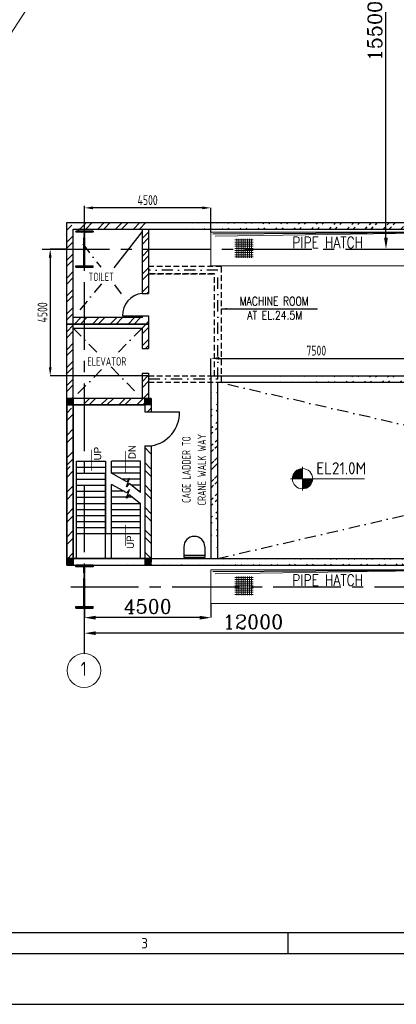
# Model space of a CAD drawing. Extents: x -287416 to 4934791, y -504132 to 1826789.
# Tile 2 of 256: x -12240 to 1161, y -330292 to -295295. Entities that reach past the tile are written whole.
import ezdxf
from ezdxf.enums import TextEntityAlignment as Align

# ---------------------------------------------------------------- set-up
doc = ezdxf.new("R2010")
doc.units = 0
doc.header["$LTSCALE"] = 800
doc.header["$MEASUREMENT"] = 0
for name, pattern in [('CENTER', [2, 1.25, -0.25, 0.25, -0.25]), ('CENTER2', [1.125, 0.75, -0.125, 0.125, -0.125]), ('CONTINOUS', [0]), ('DASHDOT', [1, 0.5, -0.25, 0, -0.25]), ('HIDDEN', [0.375, 0.25, -0.125])]:
    doc.linetypes.add(name, pattern=pattern)
doc.layers.get('0').update_dxf_attribs({"linetype": 'CONTINUOUS'})
doc.layers.get('DEFPOINTS').update_dxf_attribs({"linetype": 'CONTINUOUS'})
for name, color, linetype in [('CENTER', 2, 'CENTER'), ('COL', 1, 'CENTER'), ('EQP0', 1, 'CONTINUOUS'), ('GRID', 8, 'CENTER'), ('HATCH', 9, 'CONTINUOUS'), ('REV3', 2, 'CONTINUOUS'), ('WALL', 6, 'CONTINUOUS')]:
    doc.layers.add(name, color=color, linetype=linetype)
for name, color, linetype, lineweight in [('DIM', 4, 'CONTINUOUS', 15), ('PIPE OPENING HATCH', 7, 'CONTINUOUS', 13), ('T', 3, 'CONTINUOUS', 15), ('TEXT', 3, 'CONTINUOUS', 15)]:
    doc.layers.add(name, color=color, linetype=linetype, lineweight=lineweight)
doc.styles.add('HTX11', font='O8111901')
doc.styles.add('ROMANC', font='romanc')
doc.styles.add('ROMANS', font='ISO9.shx', dxfattribs={"width": 0.8})
doc.styles.add('S1', font='SIMPLEX.SHX', dxfattribs={"height": 200})
doc.styles.add('S3', font='ROMANS1.SHX', dxfattribs={"width": 0.8})
doc.styles.get("Standard").update_dxf_attribs({"font": 'ISO9'})
doc.dimstyles.get("Standard").update_dxf_attribs({"dimtxt": 0.18, "dimasz": 0.18, "dimexe": 0.18, "dimexo": 0.0625, "dimgap": 0.09, "dimtad": 0, "dimtih": 1, "dimtoh": 1, "dimdec": 4, "dimzin": 0, "dimdsep": 46, "dimtxsty": 'Standard', "dimcen": 0.09, "dimadec": 0, "dimazin": 0, "dimtfac": 1, "dimtdec": 4, "dimtofl": 0, "dimtmove": 0, "dimatfit": 3, "dimfxl": 1, "dimtolj": 1, "dimtzin": 0, "dimarcsym": 0})
doc.dimstyles.new('STANDARD$0', dxfattribs={"dimtxt": 250, "dimasz": 200, "dimexe": 0, "dimexo": 0, "dimgap": 100, "dimtad": 1, "dimdec": 0, "dimzin": 0, "dimdsep": 46, "dimtxsty": 'S1', "dimcen": 0, "dimadec": 0, "dimazin": 0, "dimtfac": 1, "dimtdec": 0, "dimtmove": 2, "dimatfit": 3, "dimfxl": 1, "dimtolj": 1, "dimtzin": 0, "dimarcsym": 0})
pattern_1 = [(45, (-25068.97, -438911.1), (-318.198, 318.198), []), (45, (-24856.84, -438911.1), (-318.198, 318.198), [])]
pattern_2 = [(45, (-124552.498, -214992.06), (22.097087, -22.097087), [])]
pattern_3 = [(45, (-121772.498, -214992.06), (22.097087, -22.097087), [])]
pattern_4 = [(45, (-121772.507, -220682.827), (22.097087, -22.097087), [])]
pattern_5 = [(45, (-124552.507, -220682.827), (22.097087, -22.097087), [])]

# ---------------------------------------------------------------- blocks, each defined once
blk = doc.blocks.new('*D121')
at = {"layer": 'DEFPOINTS', "color": 0, "linetype": 'Continuous', "transparency": 16777216}
for p in [(793, -287948), (793, -287948), (793, -303448)]:
    blk.add_point(p, dxfattribs=at)
at = {"layer": 'DIM', "color": 4, "linetype": 'Continuous', "lineweight": -2, "transparency": 16777216}
blk.add_line((793, -303048), (793, -288348), dxfattribs=at)
at = {"layer": 'DIM', "color": 4, "linetype": 'Continuous', "transparency": 16777216}
for points in [[(726, -288348), (859, -288348), (793, -287948)], [(726, -303048), (859, -303048), (793, -303448)]]:
    blk.add_solid(points, dxfattribs=at)
at = {"layer": 'DIM', "linetype": 'Continuous', "transparency": 16777216, "insert": (393, -295698), "char_height": 500, "attachment_point": 5, "rotation": 90, "style": 'ROMANC'}
blk.add_mtext('\\A1;15500', dxfattribs=at)
blk = doc.blocks.new('*D128')
at = {"layer": 'DEFPOINTS', "color": 0, "linetype": 'Continuous', "transparency": 16777216}
for p in [(-9937, -317101), (-9937, -317101), (2063, -317101)]:
    blk.add_point(p, dxfattribs=at)
at = {"layer": 'DIM', "color": 4, "linetype": 'Continuous', "lineweight": -2, "transparency": 16777216}
blk.add_line((1663, -317101), (-9537, -317101), dxfattribs=at)
at = {"layer": 'DIM', "color": 4, "linetype": 'Continuous', "transparency": 16777216}
for points in [[(-9537, -317034), (-9537, -317168), (-9937, -317101)], [(1663, -317034), (1663, -317168), (2063, -317101)]]:
    blk.add_solid(points, dxfattribs=at)
at = {"layer": 'DIM', "linetype": 'Continuous', "transparency": 16777216, "insert": (-3937, -316701), "char_height": 500, "attachment_point": 5, "style": 'ROMANC'}
blk.add_mtext('\\A1;12000', dxfattribs=at)
blk = doc.blocks.new('A$C1C927E47')
at = {"layer": 'COL'}
h = blk.add_hatch(dxfattribs=at)
h.set_pattern_fill('ANSI31', color=256, scale=100, style=0)
h.paths.add_polyline_path([(16, 0), (0, 0), (0, -710), (16, -710)])
h.paths.add_polyline_path([(16, 710), (0, 710), (0, 0), (16, 0)])
h.paths.add_polyline_path([(0, 710), (-16, 710), (-16, 0), (0, 0)])
h.paths.add_polyline_path([(0, 0), (-16, 0), (-16, -710), (0, -710)])
h.paths.add_polyline_path([(-310, -710), (-310, -760), (0, -760), (0, -710)])
h.paths.add_polyline_path([(310, -760), (310, -710), (0, -710), (0, -760)])
h.paths.add_polyline_path([(310, 710), (310, 760), (0, 760), (0, 710)])
h.paths.add_polyline_path([(-310, 760), (-310, 710), (0, 710), (0, 760)])
for p, q in [((310, 760), (-310, 760)), ((-310, 760), (-310, 710)), ((310, 710), (-310, 710)), ((-16, -710), (-16, 710)), ((16, -710), (16, 710)), ((310, 760), (310, 710)), ((-310, -710), (310, -710)), ((-310, -760), (-310, -710)), ((-310, -760), (310, -760)), ((310, -760), (310, -710))]:
    blk.add_line(p, q, dxfattribs=at)
at = {"layer": 'COL', "color": 2}
for p, q in [((0, -792), (0, 792)), ((44, 0), (-44, 0)), ((44, 0), (-44, 0))]:
    blk.add_line(p, q, dxfattribs=at)
blk = doc.blocks.new('*D152')
at = {"layer": 'DEFPOINTS', "color": 0, "transparency": 16777216}
for p in [(2063, -307332), (-5437, -307948), (2063, -307948)]:
    blk.add_point(p, dxfattribs=at)
at = {"layer": 'DIM', "color": 9, "lineweight": -2, "transparency": 16777216}
for p, q in [((-5437, -307948), (-5437, -307332)), ((-5137, -307332), (1763, -307332)), ((2063, -307948), (2063, -307332))]:
    blk.add_line(p, q, dxfattribs=at)
at = {"layer": 'DIM', "color": 9, "transparency": 16777216}
for points in [[(-5137, -307282), (-5137, -307382), (-5437, -307332)], [(1763, -307282), (1763, -307382), (2063, -307332)]]:
    blk.add_solid(points, dxfattribs=at)
at = {"layer": 'DIM', "transparency": 16777216, "insert": (-1687, -307057), "char_height": 350, "attachment_point": 5, "style": 'ROMANS'}
blk.add_mtext('\\A1;7500', dxfattribs=at)
blk = doc.blocks.new('*X7')
at = {"color": 0}
for p, q in [((36226, 29425), (36330, 29425)), ((36080, 29200), (36330, 29200)), ((36081, 29225), (36330, 29225)), ((36085, 29250), (36330, 29250)), ((36092, 29275), (36330, 29275)), ((36102, 29300), (36330, 29300)), ((36115, 29325), (36330, 29325)), ((36132, 29350), (36330, 29350)), ((36154, 29375), (36330, 29375)), ((36183, 29400), (36330, 29400))]:
    blk.add_line(p, q, dxfattribs=at)
blk = doc.blocks.new('LL')
for p, q in [((-711, 0), (-711, 423)), ((-1136, 0), (-711, 0)), ((1493, 0), (-711, 0)), ((-711, 0), (-711, -418))]:
    blk.add_line(p, q)
for start, end in [(90, 180), (0, 90), (180, 270), (270, 0)]:
    blk.add_arc((-711, 0), 360, start, end)
at = {"xscale": 1.440000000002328, "yscale": 1.440000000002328, "zscale": 1.440000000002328}
blk.add_blockref('*X7', (-53026, -42044), dxfattribs=at)
at = {"xscale": 1.440000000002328, "yscale": 1.440000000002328, "zscale": 1.440000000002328, "rotation": 180}
blk.add_blockref('*X7', (51604, 42044), dxfattribs=at)
at = {"flags": 4}
blk.add_attdef('LEVEL', (-222, 154), '', height=432, dxfattribs=at)
blk = doc.blocks.new('*D250')
at = {"layer": 'DEFPOINTS', "color": 0, "transparency": 16777216}
for p in [(-10567, -303448), (-11154, -307948), (-7657, -307948)]:
    blk.add_point(p, dxfattribs=at)
at = {"layer": 'DIM', "color": 9, "lineweight": -2, "transparency": 16777216}
for p, q in [((-10567, -303448), (-11154, -303448)), ((-11154, -303748), (-11154, -307648)), ((-7657, -307948), (-11154, -307948))]:
    blk.add_line(p, q, dxfattribs=at)
at = {"layer": 'DIM', "color": 9, "transparency": 16777216}
for points in [[(-11204, -303748), (-11104, -303748), (-11154, -303448)], [(-11204, -307648), (-11104, -307648), (-11154, -307948)]]:
    blk.add_solid(points, dxfattribs=at)
at = {"layer": 'DIM', "transparency": 16777216, "insert": (-11429, -305698), "char_height": 350, "attachment_point": 5, "rotation": 90, "style": 'ROMANS'}
blk.add_mtext('\\A1;4500', dxfattribs=at)
blk = doc.blocks.new('A$C12696E3D')
at = {"layer": 'REV3', "linetype": 'Continuous'}
h = blk.add_hatch(dxfattribs=at)
h.set_pattern_fill('ANSI31', color=256, scale=250, angle=90, style=0)
h.set_pattern_definition(pattern_2)
h.paths.add_polyline_path([(230, 5963), (230, 5848), (0, 5848), (0, 5963)])
h = blk.add_hatch(dxfattribs=at)
h.set_pattern_fill('ANSI31', color=256, scale=250, angle=90, style=0)
h.set_pattern_definition(pattern_3)
h.paths.add_polyline_path([(3010, 5963), (3010, 5848), (2780, 5848), (2780, 5963)])
h = blk.add_hatch(dxfattribs=at)
h.set_pattern_fill('ANSI31', color=256, scale=250, angle=90, style=0)
h.set_pattern_definition(pattern_2)
h.paths.add_polyline_path([(230, 5848), (230, 5733), (0, 5733), (0, 5848)])
h = blk.add_hatch(dxfattribs=at)
h.set_pattern_fill('ANSI32', color=9, scale=1500, angle=90, style=0)
h.set_pattern_definition([(45, (-124552.5, -215107.06), (397.7476, -397.7476), []), (45, (-124552.5, -214841.9), (397.7476, -397.7476), [])])
h.paths.add_polyline_path([(230, 5618), (230, 3433), (0, 3433), (0, 5618)])
h = blk.add_hatch(dxfattribs=at)
h.set_pattern_fill('ANSI31', color=256, scale=250, angle=90, style=0)
h.set_pattern_definition(pattern_3)
h.paths.add_polyline_path([(3010, 5848), (3010, 5733), (2780, 5733), (2780, 5848)])
h = blk.add_hatch(dxfattribs=at)
h.set_pattern_fill('ANSI32', color=9, scale=1500, angle=90, style=0)
h.set_pattern_definition([(135, (23111.46, -91618.7), (-397.7476, -397.7476), []), (135, (23111.46, -91353.55), (-397.7476, -397.7476), [])])
h.paths.add_polyline_path([(3010, 4284), (3010, 213), (2780, 213), (2780, 4284)])
h = blk.add_hatch(dxfattribs=at)
h.set_pattern_fill('ANSI32', color=9, scale=1500, angle=90, style=0)
h.set_pattern_definition([(45, (-124552.5, -214742.06), (397.7476, -397.7476), []), (45, (-124552.5, -214476.9), (397.7476, -397.7476), [])])
h.paths.add_polyline_path([(230, 3548), (230, 213), (0, 213), (0, 3548)])
h = blk.add_hatch(dxfattribs=at)
h.set_pattern_fill('ANSI31', color=256, scale=250, angle=90, style=0)
h.set_pattern_definition(pattern_5)
h.paths.add_polyline_path([(230, 272), (230, 157), (0, 157), (0, 272)])
h = blk.add_hatch(dxfattribs=at)
h.set_pattern_fill('ANSI31', color=256, scale=250, angle=90, style=0)
h.set_pattern_definition(pattern_5)
h.paths.add_polyline_path([(230, 157), (230, 42), (0, 42), (0, 157)])
h = blk.add_hatch(dxfattribs=at)
h.set_pattern_fill('ANSI31', color=256, scale=250, angle=90, style=0)
h.set_pattern_definition(pattern_4)
h.paths.add_polyline_path([(3010, 272), (3010, 157), (2780, 157), (2780, 272)])
h = blk.add_hatch(dxfattribs=at)
h.set_pattern_fill('ANSI31', color=256, scale=250, angle=90, style=0)
h.set_pattern_definition(pattern_4)
h.paths.add_polyline_path([(3010, 157), (3010, 42), (2780, 42), (2780, 157)])
for p, q in [((230, 5963), (0, 5963)), ((3010, 5963), (2780, 5963)), ((230, 5733), (0, 5733)), ((3010, 5733), (2780, 5733)), ((230, 272), (0, 272)), ((230, 42), (0, 42)), ((3010, 272), (2780, 272)), ((3010, 42), (2780, 42))]:
    blk.add_line(p, q, dxfattribs=at)
at = {"layer": 'REV3', "linetype": 'Continuous', "flags": 128}
for points in [[(877, 3364, 0, 129, 0), (877, 3668, 21.5, 21.5, 0), (877, 4148, 21.5, 21.5, 0)], [(2085, 3308, 0, 129, 0), (2085, 3613, 21.5, 21.5, 0), (2085, 4092, 21.5, 21.5, 0)], [(2085, 1503, 0, 129, 0), (2085, 1199, 21.5, 21.5, 0), (2085, 719, 21.5, 21.5, 0)]]:
    blk.add_lwpolyline(points, format="xyseb", dxfattribs=at)
at = {"layer": 'WALL'}
for p, q in [((2780, 5484), (4013, 5484)), ((2780, 4284), (3010, 4284)), ((352, 272), (352, 3737)), ((352, 3737), (1382, 3737)), ((352, 3523), (1382, 3523)), ((1597, 3308), (1597, 3737)), ((2627, 3737), (1597, 3737)), ((2627, 3523), (1597, 3523)), ((2627, 2623), (2627, 3737)), ((352, 3308), (1382, 3308)), ((1382, 272), (1382, 3308)), ((2627, 3308), (1597, 3308)), ((352, 3093), (1382, 3093)), ((352, 2879), (1382, 2879)), ((1597, 272), (1597, 2909)), ((1651, 2879), (1597, 2879)), ((2627, 3093), (1983, 3093)), ((2627, 2879), (2303, 2879)), ((352, 2664), (1382, 2664)), ((2038, 2664), (1597, 2664)), ((2627, 2664), (2575, 2664)), ((352, 2449), (1382, 2449)), ((352, 2235), (1382, 2235)), ((2341, 2449), (1597, 2449)), ((1597, 2235), (2627, 2235)), ((2627, 272), (2627, 2224)), ((352, 2020), (1382, 2020)), ((352, 1805), (1382, 1805)), ((1597, 2020), (2627, 2020)), ((1597, 1805), (2627, 1805)), ((352, 1591), (1382, 1591)), ((1597, 1591), (2627, 1591)), ((352, 1376), (1382, 1376)), ((352, 1162), (1382, 1162)), ((1382, 1162), (1597, 1162)), ((1597, 1376), (2627, 1376)), ((1597, 1162), (2627, 1162))]:
    blk.add_line(p, q, dxfattribs=at)
for points in [[(0, 5963), (0, 42)], [(230, 5963), (230, 42)], [(2780, 5963), (2780, 5484)], [(3010, 5963), (3010, 5484)], [(2779, 4284), (2780, 152)], [(3010, 4284), (3010, 152)], [(1382, 3737), (1382, 1162)], [(2630, 2620), (2225, 2940), (2130, 2819), (2238, 3125), (2143, 3005), (1597, 3308)], [(2630, 2221), (2225, 2541), (2130, 2420), (2238, 2726), (2143, 2606), (1597, 2909)], [(2780, 513), (2780, 42)], [(3010, 513), (3010, 152)]]:
    blk.add_lwpolyline(points, dxfattribs=at)
for points in [[(0, 5963), (0, 5733), (2780, 5733), (2780, 5963)], [(3010, 42), (3010, 272), (0, 272), (0, 42)]]:
    blk.add_lwpolyline(points, close=True, dxfattribs=at)
blk.add_arc((2827, 5456), 1186, 278.8623, 1.3701, dxfattribs=at)
at = {"layer": 'WALL', "style": 'HTX11'}
for s, p in [('UP', (1228, 3764)), ('DN', (2453, 3809)), ('UP', (2390, 616))]:
    blk.add_text(s, height=257.6, rotation=90, dxfattribs=at).set_placement(p)
blk = doc.blocks.new('A$C731D3036')
for p, q in [((-2590.23, 37.8), (-251.24, 37.8)), ((-2163.34, 37.79), (-2163.34, 26.67))]:
    blk.add_line(p, q)
for points in [[(0, 1869.86), (-2643.59, 1869.86), (-2643.59, 0), (0, 0)], [(-26.68, 1843.18), (-2616.91, 1843.18), (-2616.91, 26.68), (-26.68, 26.68)]]:
    blk.add_lwpolyline(points, close=True)
blk.add_text('3', height=5.56).set_placement((-2238.94, 32.23), align=Align.MIDDLE)
blk = doc.blocks.new('*D316')
at = {"layer": 'DEFPOINTS', "color": 0, "linetype": 'Continuous', "transparency": 16777216}
for p in [(-9937, -316048), (-5437, -316048), (-9937, -316549)]:
    blk.add_point(p, dxfattribs=at)
at = {"layer": 'DIM', "linetype": 'Continuous', "lineweight": -2, "transparency": 16777216}
for p, q in [((-9937, -316048), (-9937, -316549)), ((-5437, -316048), (-5437, -316549))]:
    blk.add_line(p, q, dxfattribs=at)
at = {"layer": 'DIM', "color": 4, "linetype": 'Continuous', "lineweight": -2, "transparency": 16777216}
blk.add_line((-5837, -316549), (-9537, -316549), dxfattribs=at)
at = {"layer": 'DIM', "color": 4, "linetype": 'Continuous', "transparency": 16777216}
for points in [[(-9537, -316483), (-9537, -316616), (-9937, -316549)], [(-5837, -316483), (-5837, -316616), (-5437, -316549)]]:
    blk.add_solid(points, dxfattribs=at)
at = {"layer": 'DIM', "linetype": 'Continuous', "transparency": 16777216, "insert": (-7687, -316149), "char_height": 500, "attachment_point": 5, "style": 'ROMANC'}
blk.add_mtext('\\A1;4500', dxfattribs=at)
blk = doc.blocks.new('*D317')
at = {"layer": 'DEFPOINTS', "color": 0, "transparency": 16777216}
for p in [(-9937, -301983), (-9937, -302289), (-5437, -302848)]:
    blk.add_point(p, dxfattribs=at)
at = {"layer": 'DIM', "color": 9, "lineweight": -2, "transparency": 16777216}
for p, q in [((-9937, -302289), (-9937, -301983)), ((-5737, -301983), (-9637, -301983)), ((-5437, -302848), (-5437, -301983))]:
    blk.add_line(p, q, dxfattribs=at)
at = {"layer": 'DIM', "color": 9, "transparency": 16777216}
for points in [[(-9637, -301933), (-9637, -302033), (-9937, -301983)], [(-5737, -301933), (-5737, -302033), (-5437, -301983)]]:
    blk.add_solid(points, dxfattribs=at)
at = {"layer": 'DIM', "transparency": 16777216, "insert": (-7687, -301708), "char_height": 350, "attachment_point": 5, "style": 'ROMANS'}
blk.add_mtext('\\A1;4500', dxfattribs=at)
blk = doc.blocks.new('A$C14326149')
at = {"layer": 'COL'}
h = blk.add_hatch(dxfattribs=at)
h.set_pattern_fill('ANSI31', color=256, scale=100, style=0)
h.paths.add_polyline_path([(310, 640), (0, 640), (0, 600), (310, 600)])
h.paths.add_polyline_path([(0, 600), (0, 640), (-310, 640), (-310, 600)])
h.paths.add_polyline_path([(0, -640), (0, -600), (-310, -600), (-310, -640)])
h.paths.add_polyline_path([(0, -600), (0, -640), (310, -640), (310, -600)])
h.paths.add_polyline_path([(-16, 0), (0, 0), (0, 600), (-16, 600)])
h.paths.add_polyline_path([(0, 0), (16, 0), (16, 600), (0, 600)])
h.paths.add_polyline_path([(16, 0), (0, 0), (0, -600), (16, -600)])
h.paths.add_polyline_path([(-16, -600), (0, -600), (0, 0), (-16, 0)])
for p, q in [((310, 640), (-310, 640)), ((-310, 640), (-310, 600)), ((310, 600), (-310, 600)), ((-16, -600), (-16, 600)), ((16, -600), (16, 600)), ((310, 640), (310, 600)), ((-310, -600), (310, -600)), ((-310, -640), (-310, -600)), ((-310, -640), (310, -640)), ((310, -640), (310, -600))]:
    blk.add_line(p, q, dxfattribs=at)
at = {"layer": 'COL', "color": 2}
for p, q in [((0, -672), (0, 672)), ((44, 0), (-44, 0))]:
    blk.add_line(p, q, dxfattribs=at)

msp = doc.modelspace()

# ---------------------------------------------------------------- hatches: boundary and pattern name
at = {"layer": 'DIM'}
h = msp.add_hatch(dxfattribs=at)
h.set_pattern_fill('ANSI37', color=256, scale=600, angle=45, style=0)
h.set_pattern_definition([(90, (-35115.046, -351646.91), (-75, 1e-14), []), (180, (-35115.046, -351646.91), (-1e-14, -75), [])])
h.paths.add_polyline_path([(-3932.4, -303087.1), (-4580.7, -303087.1), (-4580.7, -303753.5), (-3932.4, -303753.5)])
h = msp.add_hatch(dxfattribs=at)
h.set_pattern_fill('ANSI37', color=256, scale=600, angle=45, style=0)
h.set_pattern_definition([(90, (-35115.046, -363646.85), (-75, 1e-14), []), (180, (-35115.046, -363646.85), (-1e-14, -75), [])])
h.paths.add_polyline_path([(-3932.4, -315087), (-4580.7, -315087), (-4580.7, -315753.4), (-3932.4, -315753.4)])
at = {"layer": 'HATCH'}
h = msp.add_hatch(dxfattribs=at)
h.set_pattern_fill('ANSI32', color=256, scale=1200, style=0)
h.set_pattern_definition([(45, (-25068.97, -381983.83), (-318.198, 318.198), []), (45, (-24856.84, -381983.83), (-318.198, 318.198), [])])
h.paths.add_polyline_path([(-7656.9, -302507.7), (-9936.9, -302507.7), (-9936.9, -302737.7), (-7886.9, -302737.7), (-7886.9, -305022.7), (-7656.9, -305022.7)])
h.paths.add_polyline_path([(-10336.9, -302827.7), (-9936.9, -302827.7), (-9936.9, -302597.7), (-10566.9, -302597.7), (-10566.9, -306112.2), (-10336.9, -306112.2)])
h.paths.add_polyline_path([(-9936.9, -305882.2), (-10336.9, -305882.2), (-10336.9, -306112.2), (-9936.9, -306112.2)], flags=17)
h.paths.add_polyline_path([(-7656.9, -305822.2), (-7886.9, -305822.2), (-7886.9, -305882.2), (-9936.9, -305882.2), (-9936.9, -306112.2), (-7656.9, -306112.2)])
h.paths.add_polyline_path([(-7656.9, -306112.2), (-9936.9, -306112.2), (-7886.9, -306112.2), (-7886.9, -306977.2), (-7656.9, -306977.2)])
h.paths.add_polyline_path([(-10336.9, -306112.2), (-10566.9, -306112.2), (-10566.9, -308757.2), (-10336.9, -308757.2)])
h.paths.add_polyline_path([(-7786.9, -308757.2), (-7556.9, -308757.2), (-7556.9, -309235.9), (-7786.9, -309235.9)])
h.paths.add_polyline_path([(-7656.9, -307860.7), (-7886.9, -307860.7), (-7886.9, -308757.2), (-9936.9, -308757.2), (-9936.9, -308987.2), (-7656.9, -308987.2)])
h = msp.add_hatch(dxfattribs=at)
h.set_pattern_fill('ANSI32', color=256, scale=1200, style=0)
h.set_pattern_definition([(45, (-91715.47, -449872.3), (-318.198, 318.198), []), (45, (-91503.34, -449872.3), (-318.198, 318.198), [])])
edge = h.paths.add_edge_path()
edge.add_line((16063.1, -302508.6), (-7656.9, -302507.6))
edge.add_line((16063.1, -302735.3), (-7656.9, -302737.7))
h = msp.add_hatch(dxfattribs=at)
h.set_pattern_fill('ANSI32', color=256, scale=1200, style=0)
h.set_pattern_definition(pattern_1)
edge = h.paths.add_edge_path()
edge.add_line((-5206.9, -308177.7), (-5206.9, -314447.7))
edge.add_line((-5436.9, -307947.7), (-5436.9, -314447.7))
h = msp.add_hatch(dxfattribs=at)
h.set_pattern_fill('ANSI32', color=256, scale=1200, style=0)
h.set_pattern_definition(pattern_1)
edge = h.paths.add_edge_path()
edge.add_line((-5206.9, -308177.7), (-5206.9, -314447.7))
edge.add_line((-5436.9, -307947.7), (-5436.9, -314447.7))
h = msp.add_hatch(dxfattribs=at)
h.set_pattern_fill('ANSI32', color=256, scale=1200, style=0)
h.set_pattern_definition(pattern_1)
edge = h.paths.add_edge_path()
edge.add_line((-4206.9, -308177.7), (21948.1, -308177.7))
edge.add_line((-4436.9, -307947.7), (22178.1, -307947.7))
h = msp.add_hatch(dxfattribs=at)
h.set_pattern_fill('ANSI32', color=256, scale=1200, style=0)
h.set_pattern_definition([(45, (-25068.97, -438911.1), (-318.198, 318.198), []), (45, (-24856.84, -438911.1), (-318.198, 318.198), [])])
edge = h.paths.add_edge_path()
edge.add_line((-10336.9, -314447.7), (61947.4, -314447.7))
edge.add_line((-10566.9, -314677.7), (61947.4, -314677.4))

# ---------------------------------------------------------------- linework, layer by layer
at = {"layer": 'CENTER', "linetype": 'CONTINOUS'}
msp.add_line((-7886.9, -302827.7), (-8886.5, -304114.9), dxfattribs=at)
at = {"layer": 'CENTER', "linetype": 'DASHDOT'}
for p, q in [((-9995.9, -303266.8), (-9351.7, -304096.4)), ((-9329.4, -304685.2), (-10336.9, -305882.2)), ((-8869.7, -304717.1), (-8409.6, -305309.6)), ((-10336.9, -306257.2), (-9401.5, -307211.7)), ((-7886.9, -306257.2), (-8821.4, -307210.8)), ((-9327.1, -307726.7), (-10336.9, -308757.2)), ((-8990.6, -307631), (-7886.9, -308757.2)), ((22063.1, -314447.8), (-5206.9, -308177.8)), ((-5206.9, -314447.8), (12063.1, -310460.2))]:
    msp.add_line(p, q, dxfattribs=at)
msp.add_lwpolyline([(-7656.9, -308062.6), (-5186.9, -308062.6), (-5186.9, -304197.6), (-7656.9, -304197.6)], dxfattribs=at)
at = {"layer": 'DIM'}
msp.add_line((143254.7, -57258.7), (-35095.3, -330291.9), dxfattribs=at)
at = {"layer": 'EQP0'}
for p, q in [((-6400.6, -314034.6), (-6400.6, -314415.6)), ((-6400.6, -314034.6), (-6400.6, -314415.6)), ((-5650.6, -314034.6), (-5650.6, -314415.6)), ((-5650.6, -314034.6), (-5650.6, -314415.6)), ((-5650.6, -314337.1), (-6400.6, -314337.1)), ((-5650.6, -314337.1), (-6400.6, -314337.1)), ((-5650.6, -314415.6), (-6400.6, -314415.6)), ((-5650.6, -314415.6), (-6400.6, -314415.6))]:
    msp.add_line(p, q, dxfattribs=at)
msp.add_arc((-6025.6, -314034.6), 375, 0, 180, dxfattribs=at)
msp.add_arc((-6025.6, -314034.6), 375, 0, 180, dxfattribs=at)
at = {"layer": 'GRID', "linetype": 'CENTER2', "ltscale": 4}
for p, q in [((-9936.9, -317825.7), (-9936.9, -301914.7)), ((-11445.6, -303447.7), (86108.6, -303447.7)), ((-10415.2, -315447.6), (86155.8, -315447.6))]:
    msp.add_line(p, q, dxfattribs=at)
at = {"layer": 'PIPE OPENING HATCH', "color": 1, "lineweight": -2}
for p, q in [((4563.1, -302849.3), (-5365.1, -302917.4)), ((4563.1, -314849.3), (-5365.1, -314917.4))]:
    msp.add_line(p, q, dxfattribs=at)
at = {"layer": 'PIPE OPENING HATCH', "color": 1}
for p, q in [((-5289.6, -302989.5), (4563.1, -302847.6)), ((-5289.6, -314989.4), (4563.1, -314847.6))]:
    msp.add_line(p, q, dxfattribs=at)
for points in [[(-5436.9, -302847.6), (2063.1, -302847.6), (2063.1, -304047.6), (-5436.9, -304047.6)], [(-5436.9, -314847.6), (2063.1, -314847.6), (2063.1, -316047.6), (-5436.9, -316047.6)]]:
    msp.add_lwpolyline(points, close=True, dxfattribs=at)
at = {"layer": 'TEXT'}
msp.add_circle((-9952.4, -318425.7), 600, dxfattribs=at)
at = {"layer": 'WALL'}
for p, q in [((-10566.9, -314677.7), (-10566.9, -302597.7)), ((-10566.9, -314677.7), (-10566.9, -302597.7)), ((-10336.9, -302737.7), (16363.1, -302737.7)), ((-10336.9, -314447.7), (-10336.9, -302827.7)), ((-10336.9, -314447.7), (-10336.9, -302827.7)), ((-7886.9, -305022.7), (-7656.9, -305022.7)), ((-7886.9, -305022.7), (-7656.9, -305022.7)), ((-8586.9, -305822.2), (-7656.9, -305822.2)), ((-7886.9, -305822.2), (-7886.9, -305882.2)), ((-7886.9, -306977.2), (-7656.9, -306977.2)), ((-7886.9, -307860.7), (-7656.9, -307860.7)), ((-5436.9, -307947.7), (22178.1, -307947.7)), ((-5436.9, -307947.7), (-5436.9, -314447.7)), ((-5436.9, -307947.7), (-5436.9, -314447.7)), ((-5206.9, -308177.7), (21948.1, -308177.7)), ((-5206.9, -308177.7), (-5206.9, -314447.7)), ((-5206.9, -308177.7), (-5206.9, -314447.7)), ((-10336.9, -314447.7), (61947.4, -314458.9)), ((-10566.9, -314677.7), (61947.4, -314677.4))]:
    msp.add_line(p, q, dxfattribs=at)
at = {"layer": 'WALL', "linetype": 'HIDDEN'}
msp.add_line((-7656.9, -304322.6), (-5311.9, -304322.6), dxfattribs=at)
at = {"layer": 'WALL'}
for points in [[(-7656.9, -305822.2), (-7656.9, -306112.2), (-10566.9, -306112.2), (-10566.9, -302507.7), (16363.1, -302507.7)], [(-7656.9, -302597.7), (-7656.9, -302597.7)], [(-7886.9, -305822.2), (-7886.9, -305882.2), (-10336.9, -305882.2), (-10336.9, -302737.7), (-7886.9, -302737.7), (-7886.9, -305022.7)], [(-7656.9, -302737.7), (-7656.9, -305022.7)], [(-7656.9, -307860.7), (-7656.9, -308987.2), (-10566.9, -308987.2), (-10566.9, -306112.2), (-7656.9, -306112.2), (-7656.9, -306977.2)], [(-7886.9, -307860.7), (-7886.9, -308757.2), (-10336.9, -308757.2), (-10336.9, -306257.2), (-7886.9, -306257.2), (-7886.9, -306977.2)]]:
    msp.add_lwpolyline(points, dxfattribs=at)
at = {"layer": 'WALL', "linetype": 'HIDDEN'}
for points in [[(-7656.9, -308177.6), (-5061.9, -308177.6), (-5061.9, -304072.6), (-7656.9, -304072.6)], [(-7656.9, -307947.6), (-5311.9, -307947.6), (-5311.9, -304322.7), (-7656.9, -304322.7)]]:
    msp.add_lwpolyline(points, dxfattribs=at)
at = {"layer": 'WALL'}
msp.add_arc((-7794.6, -305809.7), 792.5, 96.69257, 180.90498, dxfattribs=at)

# ---------------------------------------------------------------- block references
at = {"color": 1, "linetype": 'CONTINOUS', "lineweight": 15, "xscale": 67.46500254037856, "yscale": 67.46500254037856, "zscale": 67.46500254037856}
msp.add_blockref('A$C731D3036', (143254.7, -330291.9), dxfattribs=at)
msp.add_blockref('A$C12696E3D', (-10566.9, -314720.2))
at = {"layer": 'COL'}
msp.add_blockref('A$C14326149', (-9936.9, -303447.7), dxfattribs=at)
at = {"layer": 'DIM'}
msp.add_blockref('LL', (-1464.1, -311610), dxfattribs=at).add_auto_attribs({'LEVEL': 'EL21.0M'})
at = {"layer": 'HATCH'}
msp.add_blockref('A$C1C927E47', (-9936.9, -315447.7), dxfattribs=at)

# ---------------------------------------------------------------- texts
at = {"layer": 'T', "style": 'S3', "width": 0.8}
for p in [(-2540.6, -303414.1), (-2540.6, -315414.1)]:
    msp.add_text('PIPE HATCH', height=400, dxfattribs=at).set_placement(p)
at = {"layer": 'T', "insert": (-4564.8, -305149.9), "char_height": 300, "width": 3025.285, "attachment_point": 1, "style": 'S3'}
msp.add_mtext('\\pi152.64;MACHINE ROOM \\P\\pi421.21;AT EL.24.5M', dxfattribs=at)
at = {"layer": 'TEXT', "linetype": 'Continuous', "width": 0.8}
msp.add_text('TOILET', height=300, dxfattribs=at).set_placement((-9792.2, -304581.9))
at = {"layer": 'TEXT', "style": 'ROMANS', "width": 0.8}
msp.add_text('ELEVATOR', height=300, dxfattribs=at).set_placement((-9141.2, -307442.4), align=Align.MIDDLE)
for s, p in [('CAGE LADDER TO ', (-6309.1, -311215.8)), ('CRANE WALK WAY', (-5758.4, -311287.7))]:
    msp.add_text(s, height=300, rotation=90, dxfattribs=at).set_placement(p, align=Align.MIDDLE)
at = {"layer": 'TEXT', "style": 'ROMANS'}
msp.add_text('1', height=500, dxfattribs=at).set_placement((-9958.3, -318366.6), align=Align.MIDDLE)

# ---------------------------------------------------------------- dimensions: what is measured, and where the dimension line sits
at = {"layer": 'DIM', "linetype": 'Continuous'}
dim = msp.add_linear_dim(base=(792.8, -287947.7), p1=(792.8, -303447.7), p2=(792.8, -287947.7), angle=90, dimstyle='STANDARD$0', override={"dimscale": 100, "dimtxt": 5, "dimasz": 4, "dimgap": 1.5, "dimtxsty": 'ROMANC', "dimclrd": 4, "dimclre": 256, "dimclrt": 256, "dimtix": 1}, dxfattribs=at)
dim.commit()
dim.dimension.update_dxf_attribs({"geometry": '*D121', "text_midpoint": (392.8, -295697.7)})
at = {"layer": 'DIM'}
for base, p1, p2, picture, middle in [((-9936.9, -301982.9), (-5436.9, -302847.6), (-9936.9, -302289.2), '*D317', (-7686.9, -301707.9)), ((2063.1, -307331.6), (-5436.9, -307947.7), (2063.1, -307947.7), '*D152', (-1686.9, -307056.6))]:
    dim = msp.add_linear_dim(base=base, p1=p1, p2=p2, dimstyle='STANDARD$0', override={"dimtxt": 350, "dimasz": 300, "dimtxsty": 'ROMANS', "dimclrd": 9, "dimclre": 9, "dimclrt": 256, "dimtix": 1}, dxfattribs=at)
    dim.commit()
    dim.dimension.update_dxf_attribs({"geometry": picture, "text_midpoint": middle})
dim = msp.add_linear_dim(base=(-11154.3, -307947.6), p1=(-10566.9, -303447.7), p2=(-7656.9, -307947.6), angle=90, dimstyle='STANDARD$0', override={"dimtxt": 350, "dimasz": 300, "dimtxsty": 'ROMANS', "dimclrd": 9, "dimclre": 9, "dimclrt": 256, "dimtix": 1}, dxfattribs=at)
dim.commit()
dim.dimension.update_dxf_attribs({"geometry": '*D250', "text_midpoint": (-11429.3, -305697.6)})
at = {"layer": 'DIM', "linetype": 'Continuous'}
dim = msp.add_aligned_dim(p1=(-5436.9, -316047.6), p2=(-9936.9, -316047.6), distance=501.9, dimstyle='STANDARD$0', override={"dimscale": 100, "dimtxt": 5, "dimasz": 4, "dimgap": 1.5, "dimtxsty": 'ROMANC', "dimclrd": 4, "dimclre": 256, "dimclrt": 256, "dimtix": 1}, dxfattribs=at)
dim.commit()
dim.dimension.update_dxf_attribs({"geometry": '*D316', "text_midpoint": (-7686.9, -316149.5)})
dim = msp.add_linear_dim(base=(-9936.9, -317100.9), p1=(2063.1, -317100.9), p2=(-9936.9, -317100.9), dimstyle='STANDARD$0', override={"dimscale": 100, "dimtxt": 5, "dimasz": 4, "dimgap": 1.5, "dimtxsty": 'ROMANC', "dimclrd": 4, "dimclre": 256, "dimclrt": 256, "dimtix": 1}, dxfattribs=at)
dim.commit()
dim.dimension.update_dxf_attribs({"geometry": '*D128', "text_midpoint": (-3936.9, -316700.9)})

# ---------------------------------------------------------------- leaders
at = {"layer": 'DIM'}
msp.add_leader([(-5061.9, -305571.2), (-1642.7, -305571.2)], dimstyle='Standard', override={"dimscale": 100, "dimtxt": 2, "dimasz": 2, "dimexe": 0, "dimexo": 0, "dimgap": 0.6, "dimtad": 0, "dimtih": 0, "dimtoh": 0, "dimdec": 0, "dimtxsty": 'ROMANS', "dimcen": 0, "dimclrd": 2, "dimclre": 2, "dimclrt": 2, "dimtdec": 0, "dimtix": 1, "dimtofl": 1, "dimtmove": 2, "dimfxl": 0.5}, dxfattribs=at)

doc.saveas('drawing.dxf')
